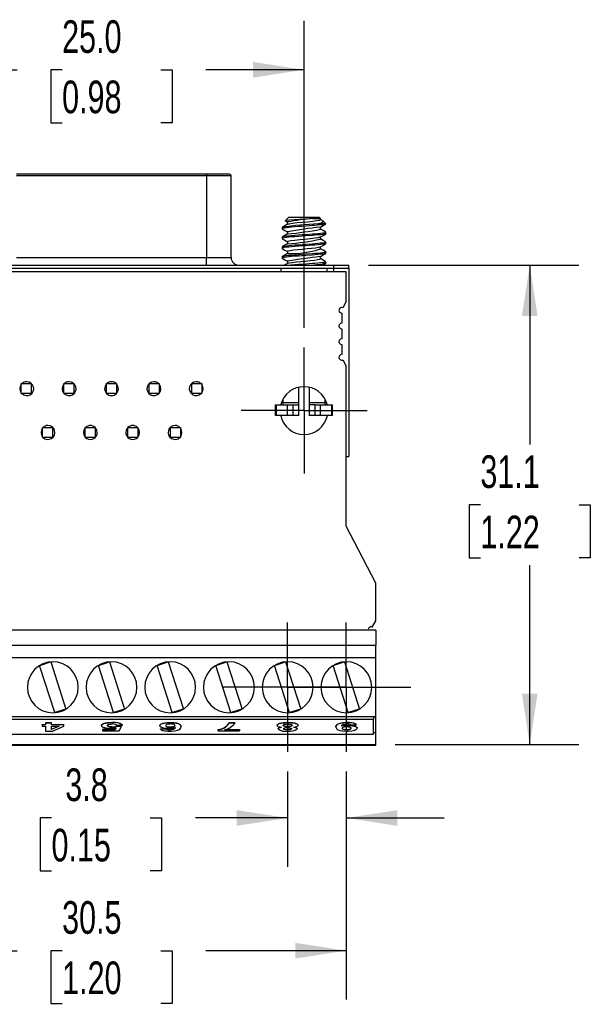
# Model space of a CAD drawing. Header units: millimetres. Extents: x 0 to 279, y 0 to 216.
# Tile 3 of 11: x 63 to 100, y 108 to 172. Entities that reach past the tile are written whole.
import ezdxf

# ---------------------------------------------------------------- set-up
doc = ezdxf.new("R2010")
doc.units = ezdxf.units.MM
doc.linetypes.add('CENTERX2', pattern=[20.32, 12.7, -2.54, 2.54, -2.54])
doc.layers.add('CENTER', color=40, linetype='CENTERX2')
doc.layers.add('DIMENSIONS', color=140, linetype='Continuous', lineweight=25)
doc.styles.add('SLDTEXTSTYLE0', font='TXT', dxfattribs={"width": 0.7})
doc.dimstyles.new('SLDDIMSTYLE1', dxfattribs={"dimtxt": 2.158008, "dimasz": 3.302, "dimexe": 0, "dimexo": 0.0625, "dimgap": 0.539502, "dimtad": 0, "dimtih": 1, "dimtoh": 1, "dimrnd": 1e-09, "dimzin": 12, "dimdsep": 46, "dimtxsty": 'SLDTEXTSTYLE0', "dimsah": 1, "dimcen": 0.09, "dimadec": 0, "dimazin": 3, "dimtfac": 1, "dimtofl": 0, "dimtmove": 0, "dimatfit": 3, "dimfxl": 0, "dimfrac": 2, "dimtolj": 1, "dimtzin": 12, "dimarcsym": 0})
doc.dimstyles.new('SLDDIMSTYLE2', dxfattribs={"dimtxt": 2.158008, "dimasz": 3.302, "dimexe": 0, "dimexo": 0.0625, "dimgap": 0.539502, "dimtad": 0, "dimtih": 1, "dimtoh": 1, "dimrnd": 1e-09, "dimzin": 4, "dimdsep": 46, "dimtxsty": 'SLDTEXTSTYLE0', "dimsah": 1, "dimcen": 0.09, "dimadec": 0, "dimazin": 1, "dimtfac": 1, "dimtofl": 0, "dimtmove": 0, "dimatfit": 3, "dimfxl": 0, "dimfrac": 2, "dimtolj": 1, "dimtzin": 12, "dimarcsym": 0})
doc.dimstyles.new('SLDDIMSTYLE3', dxfattribs={"dimtxt": 2.158008, "dimasz": 3.302, "dimexe": 0, "dimexo": 0.0625, "dimgap": 0.539502, "dimtad": 0, "dimtih": 1, "dimtoh": 1, "dimrnd": 1e-09, "dimzin": 12, "dimdsep": 46, "dimtxsty": 'SLDTEXTSTYLE0', "dimsah": 1, "dimcen": 0.09, "dimadec": 0, "dimazin": 3, "dimtfac": 1, "dimtmove": 0, "dimatfit": 0, "dimfxl": 0, "dimfrac": 2, "dimtolj": 1, "dimtzin": 12, "dimarcsym": 0})

# ---------------------------------------------------------------- blocks, each defined once
blk = doc.blocks.new('_D_10')
at = {"layer": 'DIMENSIONS'}
for p, q in [((85.915, 156.218), (99.56, 156.218)), ((96.385, 156.218), (96.385, 144.592)), ((93.179, 140.679), (92.454, 140.679)), ((92.454, 140.679), (92.454, 137.249)), ((99.591, 140.679), (100.316, 140.679)), ((100.316, 140.679), (100.316, 137.249)), ((92.454, 137.249), (93.179, 137.249)), ((96.385, 125.139), (96.385, 136.766)), ((100.316, 137.249), (99.591, 137.249)), ((87.655, 125.139), (99.56, 125.139))]:
    blk.add_line(p, q, dxfattribs=at)
for points in [[(96.385, 156.218), (95.877, 152.916), (96.893, 152.916)], [(96.385, 125.139), (96.893, 128.441), (95.877, 128.441)]]:
    blk.add_solid(points, dxfattribs=at)
at = {"layer": 'DIMENSIONS', "char_height": 2.1167, "attachment_point": 1, "style": 'SLDTEXTSTYLE0'}
for s, insert in [('31.1', (93.179, 143.89)), ('1.22', (93.179, 139.977))]:
    blk.add_mtext(s, dxfattribs=dict(at, insert=insert))
blk = doc.blocks.new('_D_11')
at = {"layer": 'DIMENSIONS'}
for p, q in [((80.67, 123.387), (80.67, 117.195)), ((84.48, 123.387), (84.48, 117.195)), ((65.345, 120.37), (64.62, 120.37)), ((64.62, 120.37), (64.62, 116.941)), ((71.757, 120.37), (72.482, 120.37)), ((72.482, 120.37), (72.482, 116.941)), ((80.67, 120.37), (74.682, 120.37)), ((84.48, 120.37), (90.83, 120.37)), ((64.62, 116.941), (65.345, 116.941)), ((72.482, 116.941), (71.757, 116.941))]:
    blk.add_line(p, q, dxfattribs=at)
for points in [[(80.67, 120.37), (77.368, 120.878), (77.368, 119.862)], [(84.48, 120.37), (87.782, 119.862), (87.782, 120.878)]]:
    blk.add_solid(points, dxfattribs=at)
at = {"layer": 'DIMENSIONS', "char_height": 2.1167, "attachment_point": 1, "style": 'SLDTEXTSTYLE0'}
for s, insert in [('3.8', (66.242, 123.582)), ('0.15', (65.345, 119.669))]:
    blk.add_mtext(s, dxfattribs=dict(at, insert=insert))
blk = doc.blocks.new('_D_12')
at = {"layer": 'DIMENSIONS'}
for p, q in [((54, 123.387), (54, 108.589)), ((84.48, 123.387), (84.48, 108.589)), ((54, 111.764), (63.109, 111.764)), ((66.034, 111.764), (65.309, 111.764)), ((65.309, 111.764), (65.309, 108.335)), ((72.446, 111.764), (73.171, 111.764)), ((73.171, 111.764), (73.171, 108.335)), ((84.48, 111.764), (75.37, 111.764)), ((65.309, 108.335), (66.034, 108.335)), ((73.171, 108.335), (72.446, 108.335))]:
    blk.add_line(p, q, dxfattribs=at)
for points in [[(54, 111.764), (57.302, 111.256), (57.302, 112.272)], [(84.48, 111.764), (81.178, 112.272), (81.178, 111.256)]]:
    blk.add_solid(points, dxfattribs=at)
at = {"layer": 'DIMENSIONS', "char_height": 2.1167, "attachment_point": 1, "style": 'SLDTEXTSTYLE0'}
for s, insert in [('30.5', (66.034, 114.976)), ('1.20', (66.034, 111.063))]:
    blk.add_mtext(s, dxfattribs=dict(at, insert=insert))
blk = doc.blocks.new('_D_14')
at = {"layer": 'DIMENSIONS'}
for p, q in [((56.745, 162.88), (56.745, 172.068)), ((81.735, 152.152), (81.735, 172.068)), ((56.745, 168.893), (63.109, 168.893)), ((66.034, 168.893), (65.309, 168.893)), ((65.309, 168.893), (65.309, 165.463)), ((72.446, 168.893), (73.171, 168.893)), ((73.171, 168.893), (73.171, 165.463)), ((81.735, 168.893), (75.37, 168.893)), ((65.309, 165.463), (66.034, 165.463)), ((73.171, 165.463), (72.446, 165.463)), ((56.745, 152.152), (56.745, 161.356))]:
    blk.add_line(p, q, dxfattribs=at)
for points in [[(56.745, 168.893), (60.047, 168.385), (60.047, 169.401)], [(81.735, 168.893), (78.433, 169.401), (78.433, 168.385)]]:
    blk.add_solid(points, dxfattribs=at)
at = {"layer": 'DIMENSIONS', "char_height": 2.1167, "attachment_point": 1, "style": 'SLDTEXTSTYLE0'}
for s, insert in [('25.0', (66.034, 172.104)), ('0.98', (66.034, 168.192))]:
    blk.add_mtext(s, dxfattribs=dict(at, insert=insert))
blk = doc.blocks.new('SW_CENTERMARKSYMBOL_4')
at = {"layer": 'CENTER', "color": 0}
for p, q in [((0, 2.54), (0, 4.191)), ((0, 0), (0, 2.54)), ((-2.54, 0), (-4.191, 0)), ((0, 0), (-2.54, 0)), ((0, 0), (0, -2.54)), ((0, 0), (2.54, 0)), ((2.54, 0), (4.191, 0)), ((0, -2.54), (0, -4.191))]:
    blk.add_line(p, q, dxfattribs=at)
blk = doc.blocks.new('SW_CENTERMARKSYMBOL_5')
at = {"layer": 'CENTER', "color": 0}
for p, q in [((0, 2.54), (0, 4.191)), ((0, 0), (0, 2.54)), ((-2.54, 0), (-4.191, 0)), ((0, 0), (-2.54, 0)), ((0, 0), (0, -2.54)), ((0, 0), (2.54, 0)), ((2.54, 0), (4.191, 0)), ((0, -2.54), (0, -4.191))]:
    blk.add_line(p, q, dxfattribs=at)
blk = doc.blocks.new('SW_CENTERMARKSYMBOL_7')
at = {"layer": 'CENTER', "color": 0}
for p, q in [((0, 2.54), (0, 4.09)), ((0, 0), (0, 2.54)), ((-2.54, 0), (-4.09, 0)), ((0, 0), (-2.54, 0)), ((0, 0), (0, -2.54)), ((0, 0), (2.54, 0)), ((2.54, 0), (4.09, 0)), ((0, -2.54), (0, -4.09))]:
    blk.add_line(p, q, dxfattribs=at)

msp = doc.modelspace()

# ---------------------------------------------------------------- linework, layer by layer
for p, q in [((75.405, 162.118), (63.075, 162.118)), ((75.405, 162.018), (63.075, 162.018)), ((75.405, 162.118), (75.405, 162.018)), ((76.905, 162.118), (75.405, 162.118)), ((76.805, 162.118), (75.405, 162.118)), ((75.405, 162.018), (75.405, 156.718)), ((77.005, 162.018), (75.405, 162.018)), ((77.005, 156.718), (77.005, 162.018)), ((80.735, 159.318), (80.521, 159.104)), ((80.532, 159.087), (80.656, 159.014)), ((80.656, 159.023), (80.656, 158.873)), ((82.735, 159.318), (80.735, 159.318)), ((82.814, 159.239), (82.735, 159.318)), ((82.814, 159.182), (82.814, 159.239)), ((82.886, 159.148), (82.814, 159.19)), ((83.151, 158.902), (82.948, 159.105)), ((80.312, 158.666), (80.312, 158.586)), ((80.656, 158.388), (80.656, 158.238)), ((82.814, 158.547), (82.814, 158.697)), ((80.312, 158.031), (80.312, 157.951)), ((80.656, 157.753), (80.656, 157.603)), ((82.814, 157.912), (82.814, 158.062)), ((83.153, 158.269), (83.156, 158.264)), ((83.157, 158.269), (83.157, 158.348)), ((80.312, 157.396), (80.312, 157.316)), ((80.656, 157.118), (80.656, 156.968)), ((82.814, 157.277), (82.814, 157.427)), ((83.153, 157.634), (83.156, 157.629)), ((83.157, 157.634), (83.157, 157.713)), ((63.075, 156.718), (75.405, 156.718)), ((75.405, 156.218), (75.405, 156.718)), ((75.405, 156.718), (77.005, 156.718)), ((80.312, 156.761), (80.312, 156.681)), ((80.656, 156.483), (80.656, 156.333)), ((82.814, 156.642), (82.814, 156.792)), ((83.153, 156.999), (83.156, 156.994)), ((83.157, 156.999), (83.157, 157.078)), ((54.835, 156.218), (83.645, 156.218)), ((54.835, 156.018), (83.645, 156.018)), ((58.245, 156.018), (80.235, 156.018)), ((80.235, 156.018), (80.235, 155.792)), ((83.153, 156.364), (83.156, 156.359)), ((83.157, 156.364), (83.157, 156.443)), ((83.235, 155.792), (83.235, 156.018)), ((83.235, 156.018), (83.645, 156.018)), ((83.645, 156.218), (83.645, 156.018)), ((83.645, 156.218), (84.645, 156.218)), ((83.645, 156.018), (84.645, 156.018)), ((83.645, 156.018), (83.645, 155.792)), ((84.645, 156.018), (84.645, 156.218)), ((84.645, 156.018), (84.645, 143.818)), ((84.48, 155.792), (54, 155.792)), ((84.48, 153.856), (84.48, 155.792)), ((84.48, 153.856), (84.263, 153.449)), ((84.18, 153.114), (84.18, 152.454)), ((84.18, 152.098), (84.18, 151.438)), ((84.18, 151.082), (84.18, 150.422)), ((84.263, 150.087), (84.48, 149.68)), ((84.48, 139.289), (84.48, 149.68)), ((63.375, 148.543), (64.025, 148.543)), ((63.375, 147.893), (63.375, 148.543)), ((64.025, 148.543), (64.025, 147.893)), ((66.145, 148.543), (66.795, 148.543)), ((66.145, 147.893), (66.145, 148.543)), ((66.795, 148.543), (66.795, 147.893)), ((68.915, 148.543), (69.565, 148.543)), ((68.915, 147.893), (68.915, 148.543)), ((69.565, 148.543), (69.565, 147.893)), ((71.685, 148.543), (72.335, 148.543)), ((71.685, 147.893), (71.685, 148.543)), ((72.335, 148.543), (72.335, 147.893)), ((74.455, 148.543), (75.105, 148.543)), ((74.455, 147.893), (74.455, 148.543)), ((75.105, 148.543), (75.105, 147.893)), ((81.395, 147.318), (81.395, 148.304)), ((82.075, 148.304), (82.075, 147.318)), ((64.025, 147.893), (63.375, 147.893)), ((66.795, 147.893), (66.145, 147.893)), ((69.565, 147.893), (68.915, 147.893)), ((72.335, 147.893), (71.685, 147.893)), ((75.105, 147.893), (74.455, 147.893)), ((80.385, 147.318), (80.385, 147.554)), ((83.085, 147.554), (83.085, 147.318)), ((79.885, 146.468), (79.885, 147.168)), ((79.885, 147.168), (79.942, 147.168)), ((79.942, 146.468), (79.942, 147.168)), ((79.942, 147.168), (80.668, 147.168)), ((80.235, 147.183), (80.235, 147.168)), ((80.385, 147.318), (81.395, 147.318)), ((80.385, 147.168), (80.385, 147.318)), ((80.668, 146.468), (80.668, 147.168)), ((80.668, 147.168), (81.003, 147.168)), ((81.003, 147.168), (81.003, 146.468)), ((81.003, 147.168), (81.395, 147.168)), ((81.395, 147.168), (81.395, 147.318)), ((81.395, 146.468), (81.395, 147.168)), ((82.075, 147.318), (83.085, 147.318)), ((82.075, 147.318), (82.075, 147.168)), ((82.075, 147.168), (82.075, 146.468)), ((82.467, 147.168), (82.075, 147.168)), ((82.467, 147.168), (82.801, 147.168)), ((82.467, 146.468), (82.467, 147.168)), ((82.801, 146.468), (82.801, 147.168)), ((82.801, 147.168), (83.528, 147.168)), ((83.085, 147.318), (83.085, 147.168)), ((83.235, 147.168), (83.235, 147.183)), ((83.528, 147.168), (83.528, 146.468)), ((83.528, 147.168), (83.585, 147.168)), ((83.585, 146.468), (83.585, 147.168)), ((79.942, 146.468), (79.885, 146.468)), ((80.668, 146.468), (79.942, 146.468)), ((80.235, 146.468), (80.235, 146.402)), ((81.003, 146.468), (80.668, 146.468)), ((81.395, 146.468), (81.003, 146.468)), ((82.467, 146.468), (82.075, 146.468)), ((82.801, 146.468), (82.467, 146.468)), ((83.528, 146.468), (82.801, 146.468)), ((83.235, 146.402), (83.235, 146.468)), ((83.585, 146.468), (83.528, 146.468)), ((64.76, 145.703), (65.41, 145.703)), ((64.76, 145.053), (64.76, 145.703)), ((65.41, 145.712), (65.41, 145.703)), ((65.41, 145.703), (65.41, 145.053)), ((67.53, 145.703), (68.18, 145.703)), ((67.53, 145.053), (67.53, 145.703)), ((68.18, 145.703), (68.18, 145.053)), ((70.3, 145.703), (70.95, 145.703)), ((70.3, 145.053), (70.3, 145.703)), ((70.95, 145.703), (70.95, 145.053)), ((73.07, 145.703), (73.07, 145.712)), ((73.07, 145.703), (73.72, 145.703)), ((73.07, 145.053), (73.07, 145.703)), ((73.72, 145.703), (73.72, 145.053)), ((65.41, 145.053), (64.76, 145.053)), ((65.41, 145.053), (65.41, 145.032)), ((68.18, 145.053), (67.53, 145.053)), ((68.18, 145.053), (68.18, 145.051)), ((70.95, 145.053), (70.3, 145.053)), ((70.3, 145.051), (70.3, 145.053)), ((73.72, 145.053), (73.07, 145.053)), ((73.07, 145.032), (73.07, 145.053)), ((84.48, 143.818), (84.645, 143.818)), ((86.385, 135.589), (84.48, 139.289)), ((86.385, 133.153), (86.385, 135.589)), ((86.168, 132.746), (86.385, 133.153)), ((86.385, 132.556), (52.095, 132.556)), ((86.385, 132.556), (86.385, 131.585)), ((52.095, 131.585), (86.385, 131.585)), ((86.385, 130.753), (86.385, 131.585)), ((86.385, 130.753), (52.095, 130.753)), ((64.586, 130.267), (65.29, 130.493)), ((65.302, 130.494), (66.284, 127.435)), ((68.396, 130.267), (69.1, 130.493)), ((69.112, 130.494), (70.094, 127.435)), ((72.206, 130.267), (72.91, 130.493)), ((72.922, 130.494), (73.904, 127.435)), ((76.016, 130.267), (76.72, 130.493)), ((76.732, 130.494), (77.714, 127.435)), ((79.826, 130.267), (80.53, 130.493)), ((80.542, 130.494), (81.524, 127.435)), ((83.636, 130.267), (84.34, 130.493)), ((84.352, 130.494), (85.334, 127.435)), ((86.385, 126.943), (86.385, 130.753)), ((65.558, 127.202), (64.576, 130.261)), ((69.368, 127.202), (68.386, 130.261)), ((73.178, 127.202), (72.196, 130.261)), ((76.988, 127.202), (76.006, 130.261)), ((80.798, 127.202), (79.816, 130.261)), ((84.608, 127.202), (83.626, 130.261)), ((66.274, 127.429), (65.569, 127.203)), ((70.084, 127.429), (69.379, 127.203)), ((73.894, 127.429), (73.189, 127.203)), ((77.704, 127.429), (76.999, 127.203)), ((81.514, 127.429), (80.809, 127.203)), ((85.324, 127.429), (84.619, 127.203)), ((52.095, 126.943), (86.385, 126.943)), ((86.235, 126.748), (52.245, 126.748)), ((64.963, 126.543), (65.35, 126.543)), ((64.963, 126.533), (64.963, 126.543)), ((65.35, 126.533), (64.963, 126.533)), ((64.963, 126.533), (64.963, 126.415)), ((65.35, 126.533), (65.35, 126.543)), ((65.35, 126.415), (65.35, 126.533)), ((69.298, 126.547), (69.298, 126.556)), ((73.027, 126.547), (73.027, 126.556)), ((76.888, 126.543), (77.275, 126.543)), ((76.888, 126.533), (76.888, 126.543)), ((77.275, 126.533), (76.888, 126.533)), ((77.275, 126.533), (77.275, 126.543)), ((80.67, 126.547), (80.67, 126.556)), ((84.527, 126.556), (84.527, 126.547)), ((86.235, 126.919), (86.235, 126.748)), ((86.235, 125.797), (86.235, 126.748)), ((86.385, 125.923), (86.385, 126.943)), ((64.741, 126.425), (64.963, 126.425)), ((64.741, 126.415), (64.741, 126.425)), ((64.741, 126.415), (64.741, 126.333)), ((64.963, 126.415), (64.741, 126.415)), ((64.741, 126.333), (64.963, 126.333)), ((64.963, 126.333), (64.963, 126.007)), ((64.963, 126.007), (65.404, 126.007)), ((65.342, 126.12), (65.347, 126.12)), ((65.347, 126.111), (65.342, 126.111)), ((65.848, 126.333), (65.347, 126.111)), ((65.347, 126.12), (65.826, 126.333)), ((65.347, 126.12), (65.347, 126.111)), ((65.35, 126.425), (66.137, 126.425)), ((66.137, 126.415), (65.35, 126.415)), ((65.351, 126.333), (65.848, 126.333)), ((65.404, 126.007), (66.137, 126.325)), ((66.137, 126.415), (66.137, 126.425)), ((66.137, 126.325), (66.137, 126.415)), ((68.591, 126.376), (68.591, 126.366)), ((68.591, 126.358), (68.591, 126.367)), ((68.666, 126.113), (69.464, 126.113)), ((68.666, 126.113), (68.666, 126.103)), ((68.666, 126.103), (68.666, 126.015)), ((69.464, 126.103), (68.666, 126.103)), ((68.666, 126.015), (69.748, 126.015)), ((69.27, 126.27), (69.27, 126.28)), ((69.464, 126.113), (69.535, 126.226)), ((69.535, 126.216), (69.464, 126.103)), ((69.464, 126.103), (69.464, 126.113)), ((69.534, 126.318), (69.886, 126.313)), ((69.534, 126.308), (69.534, 126.318)), ((69.886, 126.304), (69.534, 126.308)), ((69.554, 126.392), (69.948, 126.392)), ((69.748, 126.015), (69.886, 126.304)), ((69.886, 126.304), (69.886, 126.313)), ((69.948, 126.392), (69.948, 126.402)), ((72.375, 126.356), (72.375, 126.365)), ((72.414, 126.15), (72.8, 126.147)), ((72.414, 126.14), (72.414, 126.15)), ((72.8, 126.138), (72.414, 126.14)), ((72.762, 126.361), (72.762, 126.371)), ((72.8, 126.138), (72.8, 126.147)), ((73.036, 126.09), (73.036, 126.099)), ((73.056, 126.28), (73.056, 126.27)), ((73.364, 126.363), (73.364, 126.373)), ((73.367, 126.231), (73.372, 126.229)), ((73.749, 126.265), (73.751, 126.283)), ((73.752, 126.3), (73.752, 126.31)), ((73.754, 126.26), (73.754, 126.27)), ((76.16, 126.025), (76.16, 126.101)), ((76.16, 126.092), (76.16, 126.101)), ((76.16, 126.092), (76.16, 126.015)), ((76.16, 126.015), (76.16, 126.025)), ((76.16, 126.015), (77.547, 126.015)), ((76.581, 126.103), (77.556, 126.103)), ((76.615, 126.113), (77.556, 126.113)), ((77.556, 126.103), (77.547, 126.015)), ((77.556, 126.103), (77.556, 126.113)), ((79.995, 126.39), (79.995, 126.381)), ((79.995, 126.386), (79.995, 126.376)), ((80.047, 126.145), (80.047, 126.154)), ((80.047, 126.145), (80.047, 126.144)), ((80.382, 126.39), (80.382, 126.381)), ((80.382, 126.386), (80.382, 126.38)), ((80.65, 126.09), (80.65, 126.099)), ((80.676, 126.307), (80.676, 126.298)), ((81.293, 126.152), (81.293, 126.161)), ((83.802, 126.266), (83.802, 126.257)), ((83.805, 126.278), (83.805, 126.287)), ((84.198, 126.316), (84.192, 126.317)), ((84.194, 126.326), (84.198, 126.325)), ((84.198, 126.316), (84.198, 126.325)), ((84.203, 126.191), (84.203, 126.201)), ((84.507, 126.096), (84.507, 126.106)), ((84.581, 126.36), (84.581, 126.37)), ((84.757, 126.411), (84.757, 126.413)), ((84.757, 126.412), (84.757, 126.411)), ((84.757, 126.411), (85.142, 126.411)), ((84.794, 126.183), (84.794, 126.193)), ((85.142, 126.411), (85.142, 126.421)), ((85.181, 126.198), (85.181, 126.207)), ((86.235, 125.923), (86.385, 125.923)), ((86.385, 125.139), (86.385, 125.923)), ((52.245, 125.797), (86.235, 125.797)), ((52.095, 125.139), (86.385, 125.139)), ((52.095, 125.089), (86.385, 125.089)), ((86.385, 125.089), (86.385, 125.139))]:
    msp.add_line(p, q)
at = {"flags": 128}
for points in [[(82.315, 159.239), (82.153, 159.228), (81.801, 159.206), (81.436, 159.186), (81.087, 159.164), (80.791, 159.142), (80.596, 159.122), (80.518, 159.101), (80.536, 159.093)], [(80.673, 158.882), (80.777, 158.911), (80.986, 158.944), (81.281, 158.979), (81.613, 159.011), (81.96, 159.043), (82.292, 159.078), (82.558, 159.11), (82.735, 159.141), (82.812, 159.176), (82.806, 159.182)], [(82.315, 159.239), (82.483, 159.239), (82.621, 159.239), (82.725, 159.239), (82.79, 159.239), (82.814, 159.239), (82.814, 159.239)], [(82.882, 159.143), (82.954, 159.099), (82.959, 159.017), (82.822, 158.945), (82.65, 158.895)], [(83.135, 158.89), (83.047, 158.862), (82.938, 158.846), (82.791, 158.83), (82.618, 158.813), (82.415, 158.795), (82.28, 158.784), (81.844, 158.751), (81.607, 158.735), (81.367, 158.719), (81.144, 158.702), (80.932, 158.684), (80.748, 158.667), (80.588, 158.649), (80.464, 158.632), (80.374, 158.616), (80.324, 158.6), (80.314, 158.582), (80.332, 158.571)], [(80.672, 158.882), (80.498, 158.78), (80.323, 158.678)], [(80.327, 158.571), (80.5, 158.47), (80.656, 158.379)], [(83.153, 158.895), (83.135, 158.895), (83.103, 158.895), (83.058, 158.895), (82.999, 158.895), (82.929, 158.895), (82.847, 158.895), (82.753, 158.895), (82.65, 158.895)], [(82.8, 158.689), (82.972, 158.789), (83.145, 158.89)], [(83.147, 158.361), (82.972, 158.463), (82.814, 158.555)], [(83.15, 158.901), (83.153, 158.899), (83.153, 158.895)], [(83.137, 158.253), (83.126, 158.247), (83.055, 158.229), (82.949, 158.212), (82.804, 158.196), (82.634, 158.18), (82.433, 158.162), (82.28, 158.149), (81.844, 158.116), (81.607, 158.1), (81.367, 158.084), (81.144, 158.067), (80.932, 158.049), (80.748, 158.032), (80.588, 158.014), (80.464, 157.997), (80.374, 157.981), (80.324, 157.965), (80.314, 157.947), (80.328, 157.939)], [(83.153, 158.348), (83.156, 158.344), (83.126, 158.326), (83.055, 158.308), (82.949, 158.292), (82.804, 158.275), (82.634, 158.259), (82.433, 158.241), (82.28, 158.229), (81.844, 158.196), (81.607, 158.179), (81.367, 158.163), (81.144, 158.146), (80.932, 158.129), (80.748, 158.111), (80.588, 158.093), (80.464, 158.077), (80.374, 158.061), (80.324, 158.044), (80.316, 158.031)], [(80.672, 158.247), (80.498, 158.145), (80.323, 158.043)], [(80.323, 157.939), (80.5, 157.835), (80.656, 157.744)], [(80.657, 157.753), (80.656, 157.753), (80.714, 157.786), (80.876, 157.817), (81.135, 157.852), (81.457, 157.886), (81.796, 157.916), (82.142, 157.95), (82.445, 157.985), (82.663, 158.015), (82.791, 158.049), (82.792, 158.051)], [(82.796, 158.051), (82.969, 158.152), (83.142, 158.253)], [(83.148, 157.725), (82.972, 157.827), (82.814, 157.92)], [(83.141, 157.621), (83.126, 157.612), (83.055, 157.594), (82.949, 157.577), (82.804, 157.561), (82.634, 157.545), (82.433, 157.527), (82.28, 157.514), (81.844, 157.481), (81.607, 157.465), (81.367, 157.449), (81.144, 157.432), (80.932, 157.414), (80.748, 157.397), (80.588, 157.379), (80.464, 157.362), (80.374, 157.346), (80.324, 157.33), (80.314, 157.312), (80.329, 157.303)], [(83.153, 157.713), (83.156, 157.709), (83.126, 157.691), (83.055, 157.673), (82.949, 157.657), (82.804, 157.64), (82.634, 157.624), (82.433, 157.606), (82.28, 157.594), (81.844, 157.561), (81.607, 157.544), (81.367, 157.528), (81.144, 157.511), (80.932, 157.494), (80.748, 157.476), (80.588, 157.458), (80.464, 157.442), (80.374, 157.426), (80.324, 157.409), (80.316, 157.396)], [(80.671, 157.611), (80.497, 157.51), (80.322, 157.408)], [(80.324, 157.303), (80.498, 157.201), (80.656, 157.109)], [(80.659, 157.118), (80.656, 157.12), (80.707, 157.149), (80.839, 157.176), (81.052, 157.207), (81.324, 157.238), (81.62, 157.265), (81.928, 157.293), (82.229, 157.325), (82.484, 157.355), (82.671, 157.381), (82.785, 157.411), (82.791, 157.418)], [(82.799, 157.418), (82.951, 157.507), (83.146, 157.621)], [(83.149, 157.09), (82.974, 157.192), (82.814, 157.285)], [(83.14, 156.985), (83.126, 156.977), (83.055, 156.959), (82.949, 156.942), (82.804, 156.926), (82.634, 156.91), (82.433, 156.892), (82.28, 156.879), (81.844, 156.846), (81.607, 156.83), (81.367, 156.814), (81.144, 156.797), (80.932, 156.779), (80.748, 156.762), (80.588, 156.744), (80.464, 156.727), (80.374, 156.711), (80.324, 156.695), (80.314, 156.677), (80.33, 156.667)], [(83.153, 157.078), (83.156, 157.074), (83.126, 157.056), (83.055, 157.038), (82.949, 157.022), (82.804, 157.005), (82.634, 156.989), (82.433, 156.971), (82.28, 156.959), (81.844, 156.926), (81.607, 156.909), (81.367, 156.893), (81.144, 156.876), (80.932, 156.859), (80.748, 156.841), (80.588, 156.823), (80.464, 156.807), (80.374, 156.791), (80.324, 156.774), (80.316, 156.761)], [(80.669, 156.975), (80.495, 156.874), (80.32, 156.772)], [(80.325, 156.667), (80.499, 156.566), (80.656, 156.474)], [(80.673, 156.339), (80.674, 156.343), (80.787, 156.373), (80.974, 156.403), (81.231, 156.434), (81.523, 156.463), (81.827, 156.49), (82.135, 156.521), (82.408, 156.551), (82.617, 156.579), (82.757, 156.607), (82.813, 156.639), (82.809, 156.642)], [(82.798, 156.782), (82.971, 156.884), (83.145, 156.985)], [(83.151, 156.453), (82.976, 156.555), (82.814, 156.65)], [(80.667, 156.339), (80.493, 156.237), (80.46, 156.218)], [(83.153, 156.443), (83.156, 156.439), (83.126, 156.421), (83.055, 156.403), (82.949, 156.387), (82.804, 156.37), (82.634, 156.354), (82.433, 156.336), (82.28, 156.324), (81.844, 156.291), (81.607, 156.274), (81.367, 156.258), (81.144, 156.241), (80.932, 156.224), (80.873, 156.218)], [(82.919, 156.218), (82.971, 156.249), (83.145, 156.35)], [(68.591, 126.367), (68.591, 126.373), (68.595, 126.394), (68.6, 126.404), (68.618, 126.425), (68.63, 126.435), (68.66, 126.455), (68.677, 126.465), (68.716, 126.483), (68.761, 126.501), (68.81, 126.514), (68.866, 126.526), (68.928, 126.535), (68.993, 126.542), (69.06, 126.548), (69.129, 126.552), (69.199, 126.554), (69.298, 126.556)], [(69.298, 126.547), (69.278, 126.546), (69.199, 126.545), (69.12, 126.542), (69.042, 126.537), (68.966, 126.53), (68.894, 126.521), (68.827, 126.509), (68.797, 126.502), (68.751, 126.488), (68.713, 126.472), (68.679, 126.456), (68.65, 126.44), (68.626, 126.422), (68.608, 126.405), (68.601, 126.396), (68.592, 126.377), (68.592, 126.366)], [(68.978, 126.365), (68.979, 126.37), (68.987, 126.392), (69.005, 126.41), (69.031, 126.425), (69.061, 126.438), (69.128, 126.454), (69.208, 126.462), (69.276, 126.465)], [(72.375, 126.365), (72.376, 126.37), (72.381, 126.392), (72.392, 126.413), (72.41, 126.434), (72.437, 126.454), (72.471, 126.473), (72.492, 126.482), (72.54, 126.499), (72.595, 126.515), (72.626, 126.522), (72.692, 126.534), (72.727, 126.539), (72.801, 126.547), (72.878, 126.552), (72.918, 126.554), (73.027, 126.556)], [(73.027, 126.547), (73.007, 126.547), (72.927, 126.545), (72.714, 126.527), (72.548, 126.492), (72.443, 126.448), (72.38, 126.379), (72.375, 126.356)], [(73.045, 126.465), (73.025, 126.464), (72.945, 126.46), (72.877, 126.448), (72.82, 126.43), (72.779, 126.401), (72.762, 126.361)], [(73.027, 126.556), (73.047, 126.556), (73.127, 126.555), (73.167, 126.553), (73.245, 126.549), (73.322, 126.543), (73.395, 126.534), (73.463, 126.523), (73.524, 126.509), (73.575, 126.492), (73.616, 126.474), (73.649, 126.455), (73.678, 126.435), (73.701, 126.414), (73.72, 126.394), (73.734, 126.373), (73.744, 126.352), (73.75, 126.331), (73.751, 126.31)], [(73.751, 126.283), (73.752, 126.288), (73.752, 126.309), (73.711, 126.394), (73.595, 126.475), (73.478, 126.51), (73.322, 126.533), (73.027, 126.547)], [(73.364, 126.363), (73.363, 126.369), (73.354, 126.39), (73.304, 126.426), (73.237, 126.447), (73.147, 126.46), (73.045, 126.465)], [(79.995, 126.386), (79.995, 126.391), (80.001, 126.412), (80.009, 126.423), (80.019, 126.433), (80.046, 126.453), (80.062, 126.463), (80.101, 126.482), (80.123, 126.491), (80.172, 126.508), (80.2, 126.515), (80.262, 126.528), (80.331, 126.538), (80.404, 126.545), (80.48, 126.55), (80.557, 126.554), (80.67, 126.556)], [(80.67, 126.547), (80.65, 126.547), (80.57, 126.545), (80.491, 126.541), (80.413, 126.536), (80.338, 126.529), (80.267, 126.519), (80.204, 126.506), (80.153, 126.492), (80.11, 126.476), (80.09, 126.467), (80.056, 126.45), (80.041, 126.441), (80.017, 126.422), (80.008, 126.412), (79.998, 126.394), (79.996, 126.381)], [(80.382, 126.381), (80.382, 126.386), (80.396, 126.407), (80.409, 126.417), (80.436, 126.432), (80.498, 126.451), (80.533, 126.456), (80.57, 126.46), (80.667, 126.465)], [(80.667, 126.465), (80.687, 126.464), (80.767, 126.461), (80.804, 126.457), (80.865, 126.446), (80.914, 126.429), (80.932, 126.419), (80.946, 126.408), (80.958, 126.38)], [(80.67, 126.556), (80.69, 126.556), (80.77, 126.555), (80.849, 126.552), (80.927, 126.547), (81.003, 126.54), (81.075, 126.531), (81.137, 126.52), (81.191, 126.506), (81.214, 126.498), (81.256, 126.482), (81.275, 126.473), (81.306, 126.455), (81.319, 126.446), (81.337, 126.426), (81.342, 126.416), (81.345, 126.396)], [(81.345, 126.387), (81.345, 126.392), (81.339, 126.413), (81.331, 126.424), (81.321, 126.434), (81.293, 126.454), (81.275, 126.464), (81.255, 126.473), (81.209, 126.49), (81.183, 126.498), (81.128, 126.512), (81.065, 126.523), (80.996, 126.531), (80.925, 126.538), (80.852, 126.542), (80.778, 126.545), (80.67, 126.547)], [(83.805, 126.287), (83.806, 126.293), (83.809, 126.314), (83.815, 126.335), (83.823, 126.356), (83.829, 126.367), (83.835, 126.377), (83.851, 126.398), (83.86, 126.409), (83.871, 126.419), (83.896, 126.439), (83.928, 126.459), (83.968, 126.477), (84.016, 126.494), (84.072, 126.509), (84.134, 126.523), (84.2, 126.535), (84.235, 126.54), (84.309, 126.548), (84.387, 126.554), (84.426, 126.555), (84.527, 126.556)], [(84.527, 126.547), (84.507, 126.547), (84.427, 126.546), (84.237, 126.531), (84.074, 126.5), (83.933, 126.451), (83.834, 126.366), (83.805, 126.278)], [(84.192, 126.317), (84.193, 126.323), (84.198, 126.344), (84.238, 126.401), (84.296, 126.432), (84.392, 126.455), (84.465, 126.463), (84.524, 126.465)], [(85.142, 126.411), (85.139, 126.417), (85.124, 126.438), (85.112, 126.448), (85.081, 126.468), (85.062, 126.477), (85.039, 126.486), (85.015, 126.494), (84.958, 126.509), (84.926, 126.516), (84.893, 126.522), (84.746, 126.539), (84.527, 126.547)], [(68.591, 126.358), (68.592, 126.352), (68.599, 126.331), (68.612, 126.31), (68.633, 126.289), (68.662, 126.27), (68.703, 126.251), (68.727, 126.243), (68.784, 126.227), (68.815, 126.221), (68.848, 126.215), (68.917, 126.204), (68.953, 126.199), (68.99, 126.196), (69.068, 126.19), (69.107, 126.189), (69.178, 126.188)], [(68.978, 126.375), (68.979, 126.369), (68.987, 126.348), (69.008, 126.329), (69.03, 126.316), (69.085, 126.297), (69.121, 126.29), (69.159, 126.285), (69.243, 126.28), (69.27, 126.28)], [(69.27, 126.27), (69.25, 126.27), (69.171, 126.274), (69.1, 126.284), (69.07, 126.292), (69.039, 126.303), (69.01, 126.318), (68.99, 126.335), (68.978, 126.365)], [(72.375, 126.356), (72.376, 126.35), (72.381, 126.329), (72.45, 126.27), (72.587, 126.222), (72.759, 126.197), (72.984, 126.188)], [(72.762, 126.371), (72.763, 126.365), (72.773, 126.344), (72.789, 126.328), (72.837, 126.306), (72.905, 126.291), (72.949, 126.285), (72.988, 126.281), (73.056, 126.28)], [(72.762, 126.361), (72.763, 126.356), (72.773, 126.335), (72.817, 126.303), (72.878, 126.286), (72.974, 126.273), (73.056, 126.27)], [(73.007, 126.008), (73.027, 126.008), (73.106, 126.01), (73.366, 126.029), (73.514, 126.056), (73.619, 126.095), (73.699, 126.154), (73.743, 126.217), (73.744, 126.228)], [(73.036, 126.099), (73.056, 126.1), (73.135, 126.104), (73.207, 126.114), (73.27, 126.131), (73.307, 126.15), (73.333, 126.171), (73.361, 126.204), (73.369, 126.23)], [(73.372, 126.229), (73.371, 126.224), (73.365, 126.203), (73.307, 126.141), (73.259, 126.117), (73.197, 126.102), (73.119, 126.093), (73.036, 126.09)], [(73.056, 126.28), (73.184, 126.286), (73.243, 126.295), (73.291, 126.307), (73.323, 126.321), (73.343, 126.335), (73.364, 126.373)], [(73.056, 126.27), (73.076, 126.27), (73.155, 126.274), (73.246, 126.286), (73.306, 126.303), (73.342, 126.324), (73.364, 126.363)], [(73.751, 126.292), (73.752, 126.287), (73.753, 126.27)], [(79.995, 126.376), (79.995, 126.371), (80.001, 126.35), (80.016, 126.329), (80.038, 126.312), (80.109, 126.283), (80.156, 126.271), (80.208, 126.261), (80.28, 126.251)], [(80.047, 126.154), (80.047, 126.16), (80.055, 126.181), (80.076, 126.201), (80.091, 126.211), (80.12, 126.225), (80.155, 126.236), (80.196, 126.246), (80.249, 126.255)], [(80.28, 126.251), (80.262, 126.248), (80.195, 126.236), (80.148, 126.225), (80.115, 126.213), (80.089, 126.2), (80.069, 126.186), (80.056, 126.172), (80.047, 126.145)], [(80.382, 126.39), (80.383, 126.385), (80.395, 126.364), (80.408, 126.354), (80.434, 126.34), (80.491, 126.322), (80.562, 126.312), (80.581, 126.311), (80.661, 126.307), (80.676, 126.307)], [(80.676, 126.298), (80.656, 126.298), (80.576, 126.302), (80.539, 126.305), (80.473, 126.317), (80.422, 126.336), (80.404, 126.347), (80.391, 126.359), (80.382, 126.381)], [(80.408, 126.166), (80.409, 126.16), (80.426, 126.139), (80.467, 126.121), (80.525, 126.108), (80.596, 126.101), (80.65, 126.099)], [(80.65, 126.09), (80.63, 126.09), (80.551, 126.095), (80.483, 126.107), (80.436, 126.123), (80.422, 126.132), (80.408, 126.156)], [(80.65, 126.099), (80.67, 126.1), (80.749, 126.103), (80.787, 126.106), (80.856, 126.117), (80.904, 126.133), (80.927, 126.152), (80.932, 126.166)], [(80.932, 126.156), (80.931, 126.151), (80.915, 126.13), (80.872, 126.111), (80.845, 126.105), (80.78, 126.095), (80.743, 126.093), (80.65, 126.09)], [(80.664, 126.222), (80.684, 126.222), (80.763, 126.218), (80.8, 126.214), (80.858, 126.203), (80.902, 126.187), (80.93, 126.165), (80.932, 126.156)], [(80.676, 126.307), (80.696, 126.307), (80.775, 126.311), (80.812, 126.316), (80.877, 126.328), (80.902, 126.336), (80.937, 126.355), (80.948, 126.366), (80.958, 126.39)], [(80.958, 126.38), (80.957, 126.375), (80.946, 126.354), (80.934, 126.343), (80.896, 126.324), (80.832, 126.309), (80.795, 126.304), (80.756, 126.3), (80.676, 126.298)], [(81.061, 126.254), (81.079, 126.257), (81.147, 126.268), (81.179, 126.275), (81.209, 126.282), (81.257, 126.296), (81.309, 126.323), (81.324, 126.338), (81.336, 126.352), (81.344, 126.367), (81.345, 126.387)], [(81.293, 126.152), (81.293, 126.157), (81.284, 126.178), (81.265, 126.197), (81.25, 126.206), (81.219, 126.22), (81.181, 126.232), (81.135, 126.243), (81.061, 126.254)], [(81.093, 126.259), (81.147, 126.25), (81.177, 126.243), (81.216, 126.231), (81.248, 126.217), (81.27, 126.202), (81.285, 126.187), (81.293, 126.161)], [(81.345, 126.396), (81.346, 126.391), (81.345, 126.388)], [(83.802, 126.252), (83.802, 126.251), (83.846, 126.166), (83.885, 126.124), (83.947, 126.085), (84.066, 126.048), (84.226, 126.024), (84.504, 126.008)], [(83.805, 126.278), (83.804, 126.272), (83.803, 126.262)], [(84.496, 126.278), (84.476, 126.277), (84.397, 126.273), (84.31, 126.26), (84.253, 126.243), (84.22, 126.222), (84.203, 126.191)], [(84.203, 126.201), (84.218, 126.166), (84.272, 126.134), (84.318, 126.121), (84.376, 126.112), (84.507, 126.106)], [(84.203, 126.191), (84.204, 126.186), (84.211, 126.165), (84.255, 126.131), (84.309, 126.113), (84.383, 126.102), (84.488, 126.096), (84.507, 126.096)], [(84.794, 126.183), (84.793, 126.189), (84.786, 126.21), (84.754, 126.241), (84.712, 126.257), (84.652, 126.269), (84.568, 126.276), (84.496, 126.278)], [(84.504, 126.008), (84.524, 126.008), (84.604, 126.009), (84.845, 126.028), (85.003, 126.059), (85.064, 126.079), (85.089, 126.09), (85.129, 126.113), (85.144, 126.126), (85.166, 126.151), (85.173, 126.164), (85.181, 126.198)], [(84.507, 126.106), (84.568, 126.107), (84.627, 126.112), (84.686, 126.121), (84.727, 126.131), (84.753, 126.142), (84.773, 126.156), (84.794, 126.193)], [(84.507, 126.096), (84.527, 126.096), (84.603, 126.1), (84.692, 126.113), (84.739, 126.126), (84.775, 126.148), (84.794, 126.183)], [(84.581, 126.37), (84.601, 126.369), (84.681, 126.367), (84.759, 126.363), (84.835, 126.356), (84.872, 126.352), (84.907, 126.347), (84.97, 126.335), (84.998, 126.328), (85.049, 126.313), (85.072, 126.305), (85.112, 126.287), (85.128, 126.278), (85.154, 126.259), (85.164, 126.249), (85.177, 126.228), (85.181, 126.207)], [(85.181, 126.198), (85.181, 126.203), (85.174, 126.224), (85.167, 126.235), (85.146, 126.256), (85.132, 126.265), (85.097, 126.285), (85.076, 126.294), (85.027, 126.311), (84.999, 126.318), (84.969, 126.325), (84.907, 126.337), (84.838, 126.346), (84.802, 126.35), (84.652, 126.359), (84.581, 126.36)]]:
    msp.add_lwpolyline(points, dxfattribs=at)
for centre, radius, start, end in [((76.905, 162.018), 0.1, 0, 90), ((83.13, 146.697), 12.568, 93.71606, 101.28065), ((83.156, 141.793), 17.11, 91.69476, 99.55368), ((85.177, 134.255), 24.551, 95.58972, 100.58505), ((78.11, 184.145), 26.026, 275.67092, 280.39829), ((79.71, 172.057), 14.479, 273.86141, 282.32022), ((80.826, 163.583), 6.61, 268.7379, 287.42454), ((77.505, 156.718), 0.5, 180, 270), ((93.664, 72.406), 85.075, 97.34618, 98.78524), ((81.776, 163.228), 7.012, 271.26498, 281.22007), ((84.18, 153.292), 0.178, 61.99082, 270), ((84.18, 152.276), 0.178, 90, 270), ((84.18, 151.26), 0.178, 90, 270), ((84.18, 150.244), 0.178, 90, 270), ((84.18, 150.244), 0.178, 270, 298.00918), ((63.74, 148.212), 0.45, 144.20463, 215.79537), ((63.74, 148.212), 0.45, 225.18152, 90), ((63.74, 148.212), 0.45, 90, 132.68425), ((66.49, 148.212), 0.45, 140.05549, 219.94451), ((66.49, 148.212), 0.45, 225.18152, 90), ((66.49, 148.212), 0.45, 90, 132.68425), ((69.24, 148.212), 0.45, 136.23826, 223.76174), ((69.24, 148.212), 0.45, 90, 132.68425), ((69.24, 148.212), 0.45, 47.31575, 90), ((69.24, 148.212), 0.45, 316.23826, 43.76174), ((71.99, 148.212), 0.45, 90, 314.81848), ((71.99, 148.212), 0.45, 47.31575, 90), ((71.99, 148.212), 0.45, 320.05549, 39.94451), ((74.74, 148.212), 0.45, 90, 314.81848), ((74.74, 148.212), 0.45, 47.31575, 90), ((74.74, 148.212), 0.45, 324.20463, 35.79537), ((81.735, 146.792), 1.55, 90, 165.40745), ((81.735, 146.792), 1.55, 14.59255, 90), ((69.24, 148.212), 0.45, 225.18152, 314.81848), ((81.735, 146.792), 1.55, 192.07338, 347.92662), ((65.115, 145.372), 0.45, 142.0818, 217.9182), ((65.115, 145.372), 0.45, 225.18152, 90), ((65.115, 145.372), 0.45, 90, 132.68425), ((67.865, 145.372), 0.45, 138.1114, 221.8886), ((67.865, 145.372), 0.45, 225.18152, 45.573), ((67.865, 145.372), 0.45, 90, 132.68425), ((67.865, 145.372), 0.45, 47.31575, 90), ((70.615, 145.372), 0.45, 134.427, 314.81848), ((70.615, 145.372), 0.45, 90, 132.68425), ((70.615, 145.372), 0.45, 47.31575, 90), ((70.615, 145.372), 0.45, 318.1114, 41.8886), ((73.365, 145.372), 0.45, 90, 314.81848), ((73.365, 145.372), 0.45, 47.31575, 90), ((73.365, 145.372), 0.45, 322.0818, 37.9182), ((86.085, 132.589), 0.178, 61.99082, 190.48759), ((65.43, 128.848), 1.651, 90, 270), ((65.43, 128.848), 1.651, 270, 90), ((69.24, 128.848), 1.651, 90, 270), ((69.24, 128.848), 1.651, 270, 90), ((73.05, 128.848), 1.651, 90, 270), ((73.05, 128.848), 1.651, 270, 90), ((76.86, 128.848), 1.651, 90, 270), ((76.86, 128.848), 1.651, 270, 90), ((80.67, 128.848), 1.651, 90, 270), ((80.67, 128.848), 1.651, 270, 90), ((84.48, 128.848), 1.651, 90, 270), ((84.48, 128.848), 1.651, 270, 90), ((69.339, 126.137), 0.333, 49.83962, 100.89318), ((69.444, 125.731), 0.839, 53.12776, 100.02893), ((69.452, 125.751), 0.81, 52.25661, 100.90008), ((76.043, 127.115), 1.021, 276.58179, 325.86946), ((76.083, 127.039), 0.95, 274.62164, 327.8296), ((76.361, 127.233), 1.151, 281.02095, 322.55476), ((84.572, 126.133), 0.335, 56.50879, 98.20033), ((84.659, 125.693), 0.874, 56.46409, 98.71174), ((61.837, 126.359), 3.514, 355.9459, 359.58422), ((69.195, 128.218), 2.03, 269.51633, 279.6351), ((69.311, 126.931), 0.653, 266.42182, 289.998), ((69.32, 126.858), 0.591, 265.15161, 291.2682), ((72.613, 126.29), 0.249, 216.95652, 266.26635), ((72.96, 127.948), 1.941, 259.20741, 271.38259), ((72.984, 126.448), 0.353, 238.58434, 278.48344), ((72.984, 126.44), 0.354, 238.68878, 278.379), ((73.034, 127.46), 1.273, 267.75591, 285.15426), ((80.513, 126.771), 0.78, 233.35537, 282.03408), ((80.62, 125.863), 0.361, 83.08704, 125.9279), ((80.827, 126.753), 0.761, 258.51528, 307.73846), ((84.525, 125.172), 1.199, 87.30578, 105.83267), ((84.526, 125.153), 1.208, 87.37626, 105.76218)]:
    msp.add_arc(centre, radius, start, end)

# ---------------------------------------------------------------- block references
at = {"layer": 'CENTER'}
for name, p in [('SW_CENTERMARKSYMBOL_7', (81.735, 146.792)), ('SW_CENTERMARKSYMBOL_4', (80.67, 128.848)), ('SW_CENTERMARKSYMBOL_5', (84.48, 128.848))]:
    msp.add_blockref(name, p, dxfattribs=at)

# ---------------------------------------------------------------- dimensions: what is measured, and where the dimension line sits
at = {"layer": 'DIMENSIONS'}
for base, p1, p2, dimstyle, picture, middle in [((81.735, 168.893), (56.745, 150.882), (81.735, 150.882), 'SLDDIMSTYLE2', '_D_14', (69.24, 168.893)), ((84.48, 111.764), (54, 124.657), (84.48, 124.657), 'SLDDIMSTYLE1', '_D_12', (69.24, 111.764)), ((80.67, 120.37), (84.48, 124.657), (80.67, 124.657), 'SLDDIMSTYLE3', '_D_11', (68.551, 120.37))]:
    dim = msp.add_linear_dim(base=base, p1=p1, p2=p2, dimstyle=dimstyle, dxfattribs=at)
    dim.commit()
    dim.dimension.update_dxf_attribs({"geometry": picture, "text_midpoint": middle, "dimtype": 160})
dim = msp.add_linear_dim(base=(96.385, 125.139), p1=(84.645, 156.218), p2=(86.385, 125.139), angle=90, dimstyle='SLDDIMSTYLE1', dxfattribs=at)
dim.commit()
dim.dimension.update_dxf_attribs({"geometry": '_D_10', "text_midpoint": (96.385, 140.679), "dimtype": 160})

doc.saveas('drawing.dxf')
